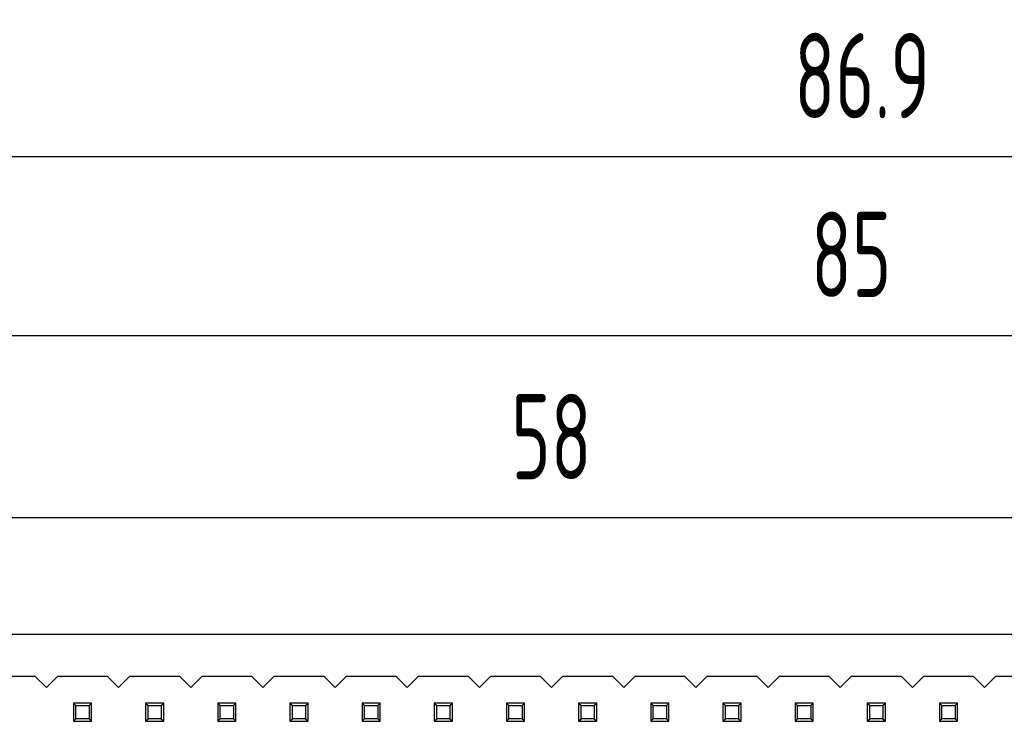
# Model space of a CAD drawing. Header units: millimetres. Extents: x 72 to 239, y 133 to 319.
# Tile 199 of 240: x 107 to 142, y 294 to 319. Entities that reach past the tile are written whole.
import ezdxf

# ---------------------------------------------------------------- set-up
doc = ezdxf.new("R2010")
doc.units = ezdxf.units.MM
doc.header["$LTSCALE"] = 5
doc.header["$PDMODE"] = 3
doc.header["$PDSIZE"] = 0.3125
doc.layers.get('0').update_dxf_attribs({"linetype": 'CONTINUOUS'})
doc.layers.get('Defpoints').update_dxf_attribs({"linetype": 'CONTINUOUS'})
doc.layers.add('7标注层', color=6, linetype='CONTINUOUS')
doc.styles.add('PC_TEXTSTYLE', font='ISOCP.SHX', dxfattribs={"width": 0.707, "bigfont": 'GBCBIG.SHX'})
doc.dimstyles.new('GB_BALLOON', dxfattribs={"dimtxt": 3, "dimasz": 2, "dimexe": 1, "dimexo": 0, "dimgap": 1.5, "dimtad": 1, "dimdec": 1, "dimdsep": 46, "dimtxsty": 'PC_TEXTSTYLE', "dimcen": 0, "dimclrd": 256, "dimclrt": 256, "dimadec": 0, "dimazin": 2, "dimtp": 0.1, "dimtm": 0.1, "dimtfac": 0.71, "dimtdec": 3, "dimtmove": 0, "dimatfit": 3, "dimfxl": 1, "dimtfill": 1, "dimarcsym": 0})

# ---------------------------------------------------------------- blocks, each defined once
blk = doc.blocks.new('*D3')
at = {"layer": '7标注层', "color": 0, "lineweight": -2}
for p, q in [((93.619, 293.872), (93.619, 308.408)), ((178.619, 294.127), (178.619, 308.408))]:
    blk.add_line(p, q, dxfattribs=at)
at = {"layer": '7标注层', "lineweight": -2}
blk.add_line((95.619, 307.408), (176.619, 307.408), dxfattribs=at)
at = {"layer": '7标注层'}
for points in [[(95.619, 307.741), (95.619, 307.075), (93.619, 307.408)], [(176.619, 307.075), (176.619, 307.741), (178.619, 307.408)]]:
    blk.add_solid(points, dxfattribs=at)
at = {"layer": 'Defpoints', "color": 0}
for p in [(178.619, 307.408), (93.619, 293.872), (178.619, 294.127)]:
    blk.add_point(p, dxfattribs=at)
at = {"layer": '7标注层', "insert": (136.678, 310.258), "char_height": 3, "attachment_point": 5, "style": 'PC_TEXTSTYLE', "bg_fill": 3, "box_fill_scale": 1.1, "bg_fill_color": 257, "bg_fill_transparency": 0}
blk.add_mtext('85', dxfattribs=at)
blk = doc.blocks.new('*D9')
at = {"layer": '7标注层', "color": 0, "lineweight": -2}
for p, q in [((97.129, 294.38), (97.129, 301.992)), ((155.129, 294.375), (155.129, 301.992))]:
    blk.add_line(p, q, dxfattribs=at)
at = {"layer": '7标注层', "lineweight": -2}
blk.add_line((99.129, 300.992), (153.129, 300.992), dxfattribs=at)
at = {"layer": '7标注层'}
for points in [[(99.129, 301.325), (99.129, 300.658), (97.129, 300.992)], [(153.129, 300.658), (153.129, 301.325), (155.129, 300.992)]]:
    blk.add_solid(points, dxfattribs=at)
at = {"layer": 'Defpoints', "color": 0}
for p in [(155.129, 300.992), (97.129, 294.38), (155.129, 294.375)]:
    blk.add_point(p, dxfattribs=at)
at = {"layer": '7标注层', "insert": (126.129, 303.842), "char_height": 3, "attachment_point": 5, "style": 'PC_TEXTSTYLE', "bg_fill": 3, "box_fill_scale": 1.1, "bg_fill_color": 257, "bg_fill_transparency": 0}
blk.add_mtext('58', dxfattribs=at)
blk = doc.blocks.new('*D23')
at = {"layer": '7标注层', "color": 0, "lineweight": -2}
for p, q in [((93.619, 293.872), (93.619, 314.702)), ((180.516, 293.872), (180.516, 314.702))]:
    blk.add_line(p, q, dxfattribs=at)
at = {"layer": '7标注层', "lineweight": -2}
blk.add_line((95.619, 313.702), (178.516, 313.702), dxfattribs=at)
at = {"layer": '7标注层'}
for points in [[(95.619, 314.035), (95.619, 313.369), (93.619, 313.702)], [(178.516, 313.369), (178.516, 314.035), (180.516, 313.702)]]:
    blk.add_solid(points, dxfattribs=at)
at = {"layer": 'Defpoints', "color": 0}
for p in [(180.516, 313.702), (93.619, 293.872), (180.516, 293.872)]:
    blk.add_point(p, dxfattribs=at)
at = {"layer": '7标注层', "insert": (137.068, 316.553), "char_height": 3, "attachment_point": 5, "style": 'PC_TEXTSTYLE', "bg_fill": 3, "box_fill_scale": 1.1, "bg_fill_color": 257, "bg_fill_transparency": 0}
blk.add_mtext('86.9', dxfattribs=at)

msp = doc.modelspace()

# ---------------------------------------------------------------- linework, layer by layer
for p, q in [((175.628, 296.882), (96.619, 296.873)), ((106.213, 295.413), (107.953, 295.413)), ((107.953, 295.413), (108.353, 295.013)), ((108.353, 295.013), (108.753, 295.413)), ((108.753, 295.413), (110.493, 295.413)), ((110.493, 295.413), (110.893, 295.013)), ((110.893, 295.013), (111.293, 295.413)), ((111.293, 295.413), (113.033, 295.413)), ((113.033, 295.413), (113.433, 295.013)), ((113.433, 295.013), (113.833, 295.413)), ((113.833, 295.413), (115.573, 295.413)), ((115.573, 295.413), (115.973, 295.013)), ((115.973, 295.013), (116.373, 295.413)), ((116.373, 295.413), (118.113, 295.413)), ((118.113, 295.413), (118.513, 295.013)), ((118.513, 295.013), (118.913, 295.413)), ((118.913, 295.413), (120.653, 295.413)), ((120.653, 295.413), (121.053, 295.013)), ((121.053, 295.013), (121.453, 295.413)), ((121.453, 295.413), (123.193, 295.413)), ((123.193, 295.413), (123.593, 295.013)), ((123.593, 295.013), (123.993, 295.413)), ((123.993, 295.413), (125.733, 295.413)), ((125.733, 295.413), (126.133, 295.013)), ((126.133, 295.013), (126.533, 295.413)), ((126.533, 295.413), (128.273, 295.413)), ((128.273, 295.413), (128.673, 295.013)), ((128.673, 295.013), (129.073, 295.413)), ((129.073, 295.413), (130.813, 295.413)), ((130.813, 295.413), (131.213, 295.013)), ((131.213, 295.013), (131.613, 295.413)), ((131.613, 295.413), (133.353, 295.413)), ((133.353, 295.413), (133.753, 295.013)), ((133.753, 295.013), (134.153, 295.413)), ((134.153, 295.413), (135.893, 295.413)), ((135.893, 295.413), (136.293, 295.013)), ((136.293, 295.013), (136.693, 295.413)), ((136.693, 295.413), (138.433, 295.413)), ((138.433, 295.413), (138.833, 295.013)), ((138.833, 295.013), (139.233, 295.413)), ((139.233, 295.413), (140.973, 295.413)), ((140.973, 295.413), (141.373, 295.013)), ((141.373, 295.013), (141.773, 295.413)), ((141.773, 295.413), (143.513, 295.413)), ((109.303, 294.463), (109.303, 293.823)), ((109.303, 294.463), (109.391, 294.375)), ((109.943, 294.463), (109.303, 294.463)), ((109.391, 293.911), (109.391, 294.375)), ((109.391, 294.375), (109.854, 294.375)), ((109.854, 294.375), (109.943, 294.463)), ((109.854, 294.375), (109.854, 293.911)), ((109.943, 293.823), (109.943, 294.463)), ((111.843, 294.463), (111.843, 293.823)), ((111.843, 294.463), (111.931, 294.375)), ((112.483, 294.463), (111.843, 294.463)), ((111.931, 293.911), (111.931, 294.375)), ((111.931, 294.375), (112.394, 294.375)), ((112.394, 294.375), (112.483, 294.463)), ((112.394, 294.375), (112.394, 293.911)), ((112.483, 293.823), (112.483, 294.463)), ((114.383, 294.463), (114.383, 293.823)), ((114.383, 294.463), (114.471, 294.375)), ((115.023, 294.463), (114.383, 294.463)), ((114.471, 293.911), (114.471, 294.375)), ((114.471, 294.375), (114.934, 294.375)), ((114.934, 294.375), (115.023, 294.463)), ((114.934, 294.375), (114.934, 293.911)), ((115.023, 293.823), (115.023, 294.463)), ((116.923, 294.463), (116.923, 293.823)), ((116.923, 294.463), (117.011, 294.375)), ((117.563, 294.463), (116.923, 294.463)), ((117.011, 293.911), (117.011, 294.375)), ((117.011, 294.375), (117.474, 294.375)), ((117.474, 294.375), (117.563, 294.463)), ((117.474, 294.375), (117.474, 293.911)), ((117.563, 293.823), (117.563, 294.463)), ((119.463, 294.463), (119.463, 293.823)), ((119.463, 294.463), (119.551, 294.375)), ((120.103, 294.463), (119.463, 294.463)), ((119.551, 293.911), (119.551, 294.375)), ((119.551, 294.375), (120.014, 294.375)), ((120.014, 294.375), (120.103, 294.463)), ((120.014, 294.375), (120.014, 293.911)), ((120.103, 293.823), (120.103, 294.463)), ((122.003, 294.463), (122.003, 293.823)), ((122.003, 294.463), (122.091, 294.375)), ((122.643, 294.463), (122.003, 294.463)), ((122.091, 293.911), (122.091, 294.375)), ((122.091, 294.375), (122.554, 294.375)), ((122.554, 294.375), (122.643, 294.463)), ((122.554, 294.375), (122.554, 293.911)), ((122.643, 293.823), (122.643, 294.463)), ((124.543, 294.463), (124.543, 293.823)), ((124.543, 294.463), (124.631, 294.375)), ((125.183, 294.463), (124.543, 294.463)), ((124.631, 293.911), (124.631, 294.375)), ((124.631, 294.375), (125.094, 294.375)), ((125.094, 294.375), (125.183, 294.463)), ((125.094, 294.375), (125.094, 293.911)), ((125.183, 293.823), (125.183, 294.463)), ((127.083, 294.463), (127.083, 293.823)), ((127.083, 294.463), (127.171, 294.375)), ((127.723, 294.463), (127.083, 294.463)), ((127.171, 293.911), (127.171, 294.375)), ((127.171, 294.375), (127.634, 294.375)), ((127.634, 294.375), (127.723, 294.463)), ((127.634, 294.375), (127.634, 293.911)), ((127.723, 293.823), (127.723, 294.463)), ((129.623, 294.463), (129.623, 293.823)), ((129.623, 294.463), (129.711, 294.375)), ((130.263, 294.463), (129.623, 294.463)), ((129.711, 293.911), (129.711, 294.375)), ((129.711, 294.375), (130.174, 294.375)), ((130.174, 294.375), (130.263, 294.463)), ((130.174, 294.375), (130.174, 293.911)), ((130.263, 293.823), (130.263, 294.463)), ((132.163, 294.463), (132.163, 293.823)), ((132.163, 294.463), (132.251, 294.375)), ((132.803, 294.463), (132.163, 294.463)), ((132.251, 293.911), (132.251, 294.375)), ((132.251, 294.375), (132.714, 294.375)), ((132.714, 294.375), (132.803, 294.463)), ((132.714, 294.375), (132.714, 293.911)), ((132.803, 293.823), (132.803, 294.463)), ((134.703, 294.463), (134.703, 293.823)), ((134.703, 294.463), (134.791, 294.375)), ((135.343, 294.463), (134.703, 294.463)), ((134.791, 293.911), (134.791, 294.375)), ((134.791, 294.375), (135.254, 294.375)), ((135.254, 294.375), (135.343, 294.463)), ((135.254, 294.375), (135.254, 293.911)), ((135.343, 293.823), (135.343, 294.463)), ((137.243, 294.463), (137.243, 293.823)), ((137.243, 294.463), (137.331, 294.375)), ((137.883, 294.463), (137.243, 294.463)), ((137.331, 293.911), (137.331, 294.375)), ((137.331, 294.375), (137.794, 294.375)), ((137.794, 294.375), (137.883, 294.463)), ((137.794, 294.375), (137.794, 293.911)), ((137.883, 293.823), (137.883, 294.463)), ((139.783, 294.463), (139.783, 293.823)), ((139.783, 294.463), (139.871, 294.375)), ((140.423, 294.463), (139.783, 294.463)), ((139.871, 293.911), (139.871, 294.375)), ((139.871, 294.375), (140.334, 294.375)), ((140.334, 294.375), (140.423, 294.463)), ((140.334, 294.375), (140.334, 293.911)), ((140.423, 293.823), (140.423, 294.463)), ((109.303, 293.823), (109.391, 293.911)), ((109.854, 293.911), (109.391, 293.911)), ((109.854, 293.911), (109.943, 293.823)), ((111.843, 293.823), (111.931, 293.911)), ((112.394, 293.911), (111.931, 293.911)), ((112.394, 293.911), (112.483, 293.823)), ((114.383, 293.823), (114.471, 293.911)), ((114.934, 293.911), (114.471, 293.911)), ((114.934, 293.911), (115.023, 293.823)), ((116.923, 293.823), (117.011, 293.911)), ((117.474, 293.911), (117.011, 293.911)), ((117.474, 293.911), (117.563, 293.823)), ((119.463, 293.823), (119.551, 293.911)), ((120.014, 293.911), (119.551, 293.911)), ((120.014, 293.911), (120.103, 293.823)), ((122.003, 293.823), (122.091, 293.911)), ((122.554, 293.911), (122.091, 293.911)), ((122.554, 293.911), (122.643, 293.823)), ((124.543, 293.823), (124.631, 293.911)), ((125.094, 293.911), (124.631, 293.911)), ((125.094, 293.911), (125.183, 293.823)), ((127.083, 293.823), (127.171, 293.911)), ((127.634, 293.911), (127.171, 293.911)), ((127.634, 293.911), (127.723, 293.823)), ((129.623, 293.823), (129.711, 293.911)), ((130.174, 293.911), (129.711, 293.911)), ((130.174, 293.911), (130.263, 293.823)), ((132.163, 293.823), (132.251, 293.911)), ((132.714, 293.911), (132.251, 293.911)), ((132.714, 293.911), (132.803, 293.823)), ((134.703, 293.823), (134.791, 293.911)), ((135.254, 293.911), (134.791, 293.911)), ((135.254, 293.911), (135.343, 293.823)), ((137.243, 293.823), (137.331, 293.911)), ((137.794, 293.911), (137.331, 293.911)), ((137.794, 293.911), (137.883, 293.823)), ((139.783, 293.823), (139.871, 293.911)), ((140.334, 293.911), (139.871, 293.911)), ((140.334, 293.911), (140.423, 293.823)), ((109.303, 293.823), (109.943, 293.823)), ((111.843, 293.823), (112.483, 293.823)), ((114.383, 293.823), (115.023, 293.823)), ((116.923, 293.823), (117.563, 293.823)), ((119.463, 293.823), (120.103, 293.823)), ((122.003, 293.823), (122.643, 293.823)), ((124.543, 293.823), (125.183, 293.823)), ((127.083, 293.823), (127.723, 293.823)), ((129.623, 293.823), (130.263, 293.823)), ((132.163, 293.823), (132.803, 293.823)), ((134.703, 293.823), (135.343, 293.823)), ((137.243, 293.823), (137.883, 293.823)), ((139.783, 293.823), (140.423, 293.823))]:
    msp.add_line(p, q)

# ---------------------------------------------------------------- next in the draw order: dimensions: what is measured, and where the dimension line sits
at = {"layer": '7标注层'}
dim = msp.add_linear_dim(base=(178.619, 307.408), p1=(93.619, 293.872), p2=(178.619, 294.127), dimstyle='GB_BALLOON', dxfattribs=at)
dim.commit()
dim.dimension.update_dxf_attribs({"geometry": '*D3', "text_midpoint": (136.678, 307.408), "dimtype": 160})

# ---------------------------------------------------------------- next in the draw order: dimensions: what is measured, and where the dimension line sits
dim = msp.add_linear_dim(base=(155.129, 300.992), p1=(97.129, 294.38), p2=(155.129, 294.375), dimstyle='GB_BALLOON', dxfattribs=at)
dim.commit()
dim.dimension.update_dxf_attribs({"geometry": '*D9', "text_midpoint": (126.129, 303.842)})

# ---------------------------------------------------------------- next in the draw order: dimensions: what is measured, and where the dimension line sits
dim = msp.add_linear_dim(base=(180.516, 313.702), p1=(93.619, 293.872), p2=(180.516, 293.872), dimstyle='GB_BALLOON', dxfattribs=at)
dim.commit()
dim.dimension.update_dxf_attribs({"geometry": '*D23', "text_midpoint": (137.068, 316.553)})

doc.saveas('drawing.dxf')
